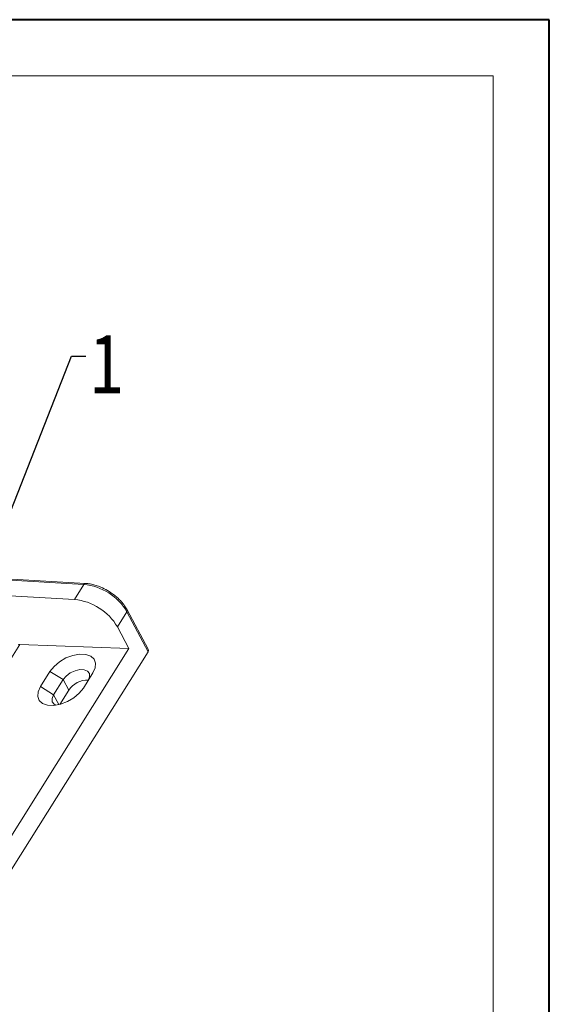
# Model space of a CAD drawing. Header units: millimetres. Extents: x 3578 to 4080, y -235 to 116.
# Tile 34 of 34: x 4020 to 4075, y 13 to 116. Entities that reach past the tile are written whole.
import ezdxf

# ---------------------------------------------------------------- set-up
doc = ezdxf.new("R2010")
doc.units = ezdxf.units.MM
doc.styles.get("Standard").update_dxf_attribs({"font": '仿宋_GB2312.ttf', "width": 0.8})
doc.dimstyles.new('副本 ISO-5', dxfattribs={"dimtxt": 3, "dimasz": 1.5, "dimexe": 1, "dimexo": 0.625, "dimgap": 0.5, "dimtad": 1, "dimtoh": 1, "dimdsep": 46, "dimtxsty": 'Standard', "dimcen": 2.5, "dimadec": 0, "dimazin": 0, "dimtfac": 1, "dimtmove": 0, "dimatfit": 3, "dimfxl": 0, "dimarcsym": 0})

msp = doc.modelspace()

# ---------------------------------------------------------------- linework, layer by layer
at = {"color": 7, "lineweight": 40}
for p, q in [((4075.277, 116.312), (3577.864, 116.312)), ((4075.277, -235.43), (4075.277, 116.312))]:
    msp.add_line(p, q, dxfattribs=at)
at = {"color": 7, "lineweight": 13}
for p, q in [((4069.355, 110.39), (3607.472, 110.39)), ((4069.355, -229.508), (4069.355, 110.39))]:
    msp.add_line(p, q, dxfattribs=at)
at = {"color": 7, "linetype": 'Continuous', "lineweight": 15}
for p, q in [((4017.355, 57.336), (4026.296, 56.828)), ((4026.457, 56.935), (4017.516, 57.443)), ((4026.296, 56.828), (4025.297, 55.234)), ((4015.203, 55.808), (4025.297, 55.234)), ((4029.822, 52.354), (4030.821, 53.948)), ((4030.821, 53.948), (4033.059, 49.726)), ((4033.042, 49.999), (4030.847, 54.139)), ((4031.032, 50.072), (4029.822, 52.354)), ((4009.287, 34.135), (4019.538, 50.488)), ((4017.711, 28.82), (4031.032, 50.072)), ((4031.032, 50.072), (4019.538, 50.488)), ((4017.739, 25.286), (4033.059, 49.726)), ((4021.725, 46.062), (4022.724, 47.656)), ((4024.105, 46.791), (4022.724, 47.656)), ((4023.106, 45.197), (4024.105, 46.791)), ((4024.692, 45.682), (4024.105, 46.791)), ((4027.236, 47.492), (4026.237, 45.898)), ((4023.106, 45.197), (4021.725, 46.062)), ((4023.754, 44.186), (4024.692, 45.682)), ((4023.654, 44.161), (4023.106, 45.197))]:
    msp.add_line(p, q, dxfattribs=at)
at = {"color": 7, "linetype": 'Continuous', "lineweight": 15, "flags": 128}
for points in [[(4022.724, 47.656), (4023.153, 48.191), (4023.731, 48.677), (4024.409, 49.073), (4025.134, 49.348), (4025.846, 49.479), (4026.488, 49.456), (4027.008, 49.28), (4027.364, 48.966), (4027.526, 48.539), (4027.483, 48.035), (4027.236, 47.492)], [(4024.105, 46.791), (4024.423, 47.169), (4024.862, 47.497), (4025.368, 47.733), (4025.881, 47.85), (4026.338, 47.833), (4026.684, 47.685), (4026.878, 47.424), (4026.896, 47.08), (4026.737, 46.695)], [(4026.237, 45.898), (4025.808, 45.363), (4025.231, 44.877), (4024.552, 44.481), (4023.828, 44.206), (4023.115, 44.075), (4022.473, 44.099), (4021.953, 44.274), (4021.598, 44.588), (4021.435, 45.015), (4021.479, 45.52), (4021.725, 46.062)], [(4023.35, 44.103), (4023.158, 44.207), (4022.964, 44.468), (4022.946, 44.812), (4023.106, 45.197)]]:
    msp.add_lwpolyline(points, dxfattribs=at)
at = {"color": 7, "linetype": 'Continuous', "lineweight": 15}
for centre, radius, start, end in [((4026.464, 56.748), 0.187, 92.29367, 154.65007), ((4025.724, 50.934), 5.922, 30.59119, 84.45853), ((4024.725, 49.34), 5.922, 30.59119, 84.45853), ((4030.679, 54.064), 0.184, 320.62973, 24.18107), ((4019.517, 50.27), 0.22, 84.62249, 127.14266), ((4026.696, 44.33), 2.418, 88.31351, 145.99596)]:
    msp.add_arc(centre, radius, start, end, dxfattribs=at)
msp.add_ellipse((4032.599, 50.015), major_axis=(0.46, -0.288), ratio=0.5773346, start_param=6.2831447, end_param=7.0685428, dxfattribs=at)
for points, knots in [([(4028.952, 56.077), (4028.715, 56.214), (4028.383, 56.406), (4027.875, 56.621), (4027.445, 56.768), (4026.945, 56.889), (4026.621, 56.919), (4026.457, 56.934)], [0, 0, 0, 0, 0.2909824, 0.4083592, 0.6008705, 0.7968877, 1, 1, 1, 1]), ([(4030.845, 54.139), (4030.761, 54.286), (4030.585, 54.591), (4030.251, 55), (4029.894, 55.362), (4029.482, 55.721), (4029.151, 55.944), (4028.952, 56.077)], [0, 0, 0, 0, 0.2040183, 0.4244938, 0.5882475, 0.7526336, 1, 1, 1, 1])]:
    msp.add_open_spline(points, degree=3, knots=knots, dxfattribs=at)

# ---------------------------------------------------------------- texts
at = {"color": 5, "lineweight": 9, "insert": (4026.988, 83.239), "char_height": 6.3, "width": 3.93761, "attachment_point": 1}
msp.add_mtext('1', dxfattribs=at)

# ---------------------------------------------------------------- leaders
at = {"color": 5, "lineweight": 9}
msp.add_leader([(4013.96, 52.787), (4024.988, 80.876), (4026.488, 80.876)], dimstyle='副本 ISO-5', override={"dimgap": 0.5, "dimtad": 0, "dimldrblk": 'Dot'}, dxfattribs=at)

doc.saveas('drawing.dxf')
